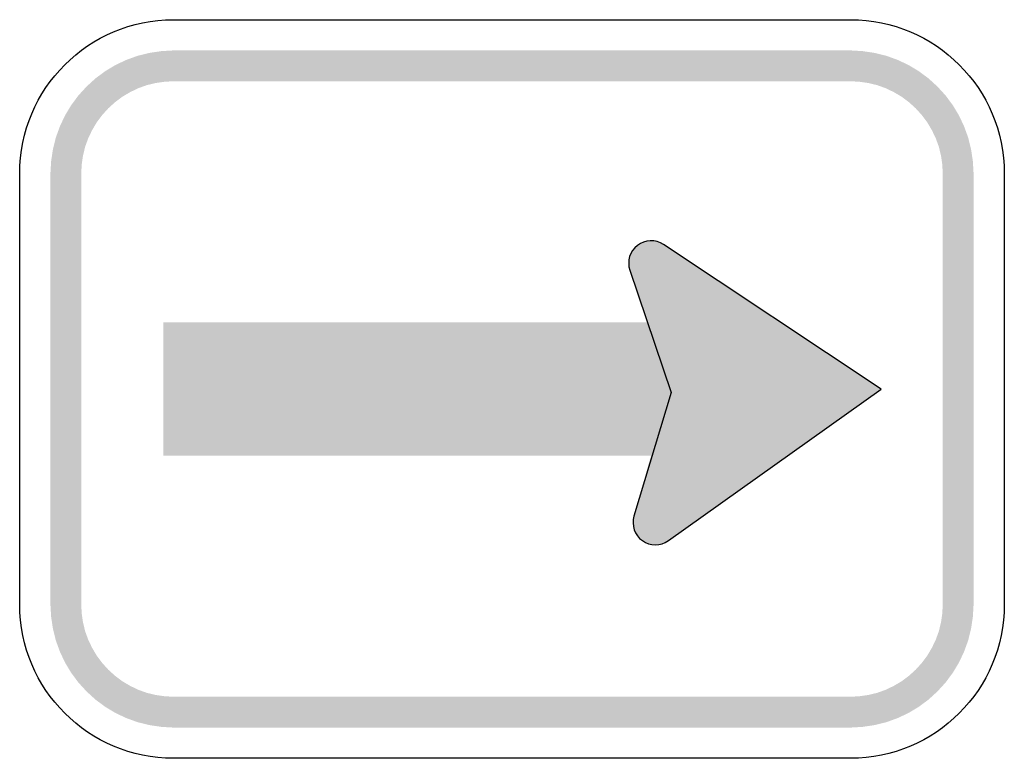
# Model space of a CAD drawing. Header units: inches. Extents: x -0.5 to 0.5, y -0.38 to 0.38.
import ezdxf

# ---------------------------------------------------------------- set-up
doc = ezdxf.new("R2010")
doc.units = ezdxf.units.IN
doc.header["$MEASUREMENT"] = 0

msp = doc.modelspace()

# ---------------------------------------------------------------- hatches: boundary and pattern name
for points in [[(-0.3438, 0.3438), (-0.356, 0.3431), (-0.3681, 0.3413), (-0.38, 0.3384), (-0.3916, 0.3342), (-0.4027, 0.329), (-0.4132, 0.3227), (-0.423, 0.3154), (-0.4321, 0.3071), (-0.4404, 0.298), (-0.4477, 0.2882), (-0.454, 0.2777), (-0.4592, 0.2666), (-0.4634, 0.255), (-0.4663, 0.2431), (-0.4681, 0.231), (-0.4688, 0.2188), (-0.4375, 0.2188), (-0.437, 0.2279), (-0.4357, 0.237), (-0.4335, 0.246), (-0.4304, 0.2546), (-0.4264, 0.2629), (-0.4217, 0.2708), (-0.4162, 0.2782), (-0.41, 0.285), (-0.4032, 0.2912), (-0.3958, 0.2967), (-0.3879, 0.3014), (-0.3796, 0.3054), (-0.371, 0.3085), (-0.362, 0.3107), (-0.3529, 0.312), (-0.3438, 0.3125), (-0.3438, 0.3438)], [(-0.3438, 0.3125), (0.3438, 0.3125), (0.3438, 0.3438), (-0.3438, 0.3438), (-0.3438, 0.3125)], [(0.4688, 0.2188), (0.4681, 0.231), (0.4663, 0.2431), (0.4634, 0.255), (0.4592, 0.2666), (0.454, 0.2777), (0.4477, 0.2882), (0.4404, 0.298), (0.4321, 0.3071), (0.423, 0.3154), (0.4132, 0.3227), (0.4027, 0.329), (0.3916, 0.3342), (0.38, 0.3384), (0.3681, 0.3413), (0.356, 0.3431), (0.3438, 0.3438), (0.3438, 0.3125), (0.3529, 0.312), (0.362, 0.3107), (0.371, 0.3085), (0.3796, 0.3054), (0.3879, 0.3014), (0.3958, 0.2967), (0.4032, 0.2912), (0.41, 0.285), (0.4162, 0.2782), (0.4217, 0.2708), (0.4264, 0.2629), (0.4304, 0.2546), (0.4335, 0.246), (0.4357, 0.237), (0.437, 0.2279), (0.4375, 0.2188), (0.4688, 0.2188)], [(-0.4375, -0.2188), (-0.4375, 0.2188), (-0.4688, 0.2188), (-0.4688, -0.2188), (-0.4375, -0.2188)], [(0.4375, 0.2188), (0.4375, -0.2188), (0.4688, -0.2188), (0.4688, 0.2188), (0.4375, 0.2188)], [(0.1622, 0.1192), (0.163, 0.1213), (0.1635, 0.1234), (0.1638, 0.1255), (0.1639, 0.1276), (0.1638, 0.1298), (0.1636, 0.132), (0.1631, 0.1341), (0.1624, 0.1361), (0.1615, 0.1381), (0.1604, 0.14), (0.1592, 0.1417), (0.1578, 0.1434), (0.1562, 0.1449), (0.1546, 0.1462), (0.1527, 0.1474), (0.1508, 0.1484), (0.1488, 0.1492), (0.1468, 0.1499), (0.1446, 0.1503), (0.1425, 0.1505), (0.1403, 0.1505), (0.1382, 0.1503), (0.1361, 0.1499), (0.134, 0.1494), (0.132, 0.1486), (0.13, 0.1476), (0.1282, 0.1464), (0.1265, 0.1451), (0.1249, 0.1436), (0.1235, 0.142), (0.1222, 0.1403), (0.1211, 0.1384), (0.1202, 0.1365), (0.1412, 0.1278), (0.1622, 0.1192)], [(0.1538, 0.1468), (0.1197, 0.1206), (0.1382, 0.0691), (0.1639, 0.0695), (0.1538, 0.1468)], [(0.375, 0), (0.1538, 0.1468), (0.1603, 0.0012), (0.1588, -0.154), (0.375, 0)], [(0.1202, 0.1365), (0.1195, 0.1344), (0.1189, 0.1322), (0.1186, 0.13), (0.1185, 0.1278), (0.1186, 0.1255), (0.119, 0.1233), (0.1195, 0.1212), (0.1203, 0.1191), (0.1212, 0.1171), (0.1224, 0.1152), (0.1237, 0.1134), (0.1252, 0.1117), (0.1269, 0.1102), (0.1287, 0.1089), (0.1306, 0.1078), (0.1326, 0.1068), (0.1347, 0.1061), (0.1369, 0.1056), (0.1391, 0.1052), (0.1413, 0.1051), (0.1435, 0.1052), (0.1457, 0.1056), (0.1479, 0.1061), (0.15, 0.1069), (0.152, 0.1079), (0.1539, 0.109), (0.1557, 0.1103), (0.1573, 0.1118), (0.1588, 0.1135), (0.1602, 0.1153), (0.1613, 0.1172), (0.1622, 0.1192), (0.1412, 0.1278), (0.1202, 0.1365)], [(0.1197, 0.1206), (0.1598, 0.0018), (0.1773, 0.0008), (0.1605, 0.0763), (0.1197, 0.1206)], [(-0.3542, -0.0677), (0.1934, -0.0677), (0.1934, 0.0677), (-0.3542, 0.0677), (-0.3542, -0.0677)], [(0.1588, -0.154), (0.1239, -0.129), (0.1603, 0.0002), (0.216, -0.0156), (0.1588, -0.154)], [(0.1666, -0.1441), (0.1674, -0.142), (0.1679, -0.1399), (0.1682, -0.1377), (0.1683, -0.1355), (0.1682, -0.1332), (0.1679, -0.131), (0.1673, -0.1289), (0.1666, -0.1268), (0.1656, -0.1248), (0.1644, -0.1228), (0.1631, -0.1211), (0.1616, -0.1194), (0.1599, -0.1179), (0.1582, -0.1166), (0.1562, -0.1155), (0.1542, -0.1145), (0.1521, -0.1138), (0.15, -0.1132), (0.1477, -0.1129), (0.1455, -0.1128), (0.1433, -0.1129), (0.1411, -0.1133), (0.1389, -0.1138), (0.1368, -0.1146), (0.1348, -0.1155), (0.1329, -0.1167), (0.1311, -0.118), (0.1295, -0.1195), (0.128, -0.1212), (0.1267, -0.123), (0.1255, -0.1249), (0.1246, -0.1269), (0.1456, -0.1355), (0.1666, -0.1441)], [(0.1246, -0.1269), (0.1238, -0.129), (0.1233, -0.1312), (0.123, -0.1334), (0.1229, -0.1356), (0.123, -0.1378), (0.1233, -0.14), (0.1239, -0.1422), (0.1247, -0.1443), (0.1256, -0.1463), (0.1268, -0.1482), (0.1281, -0.15), (0.1296, -0.1516), (0.1313, -0.1531), (0.1331, -0.1545), (0.135, -0.1556), (0.137, -0.1565), (0.1391, -0.1573), (0.1413, -0.1578), (0.1435, -0.1581), (0.1457, -0.1582), (0.1479, -0.1581), (0.1501, -0.1578), (0.1523, -0.1572), (0.1544, -0.1565), (0.1564, -0.1555), (0.1583, -0.1544), (0.1601, -0.153), (0.1617, -0.1515), (0.1632, -0.1499), (0.1645, -0.1481), (0.1657, -0.1462), (0.1666, -0.1441), (0.1456, -0.1355), (0.1246, -0.1269)], [(-0.4688, -0.2188), (-0.4681, -0.231), (-0.4663, -0.2431), (-0.4634, -0.255), (-0.4592, -0.2666), (-0.454, -0.2777), (-0.4477, -0.2882), (-0.4404, -0.298), (-0.4321, -0.3071), (-0.423, -0.3154), (-0.4132, -0.3227), (-0.4027, -0.329), (-0.3916, -0.3342), (-0.38, -0.3384), (-0.3681, -0.3413), (-0.356, -0.3431), (-0.3438, -0.3438), (-0.3438, -0.3125), (-0.3529, -0.312), (-0.362, -0.3107), (-0.371, -0.3085), (-0.3796, -0.3054), (-0.3879, -0.3014), (-0.3958, -0.2967), (-0.4032, -0.2912), (-0.41, -0.285), (-0.4162, -0.2782), (-0.4217, -0.2708), (-0.4264, -0.2629), (-0.4304, -0.2546), (-0.4335, -0.246), (-0.4357, -0.237), (-0.437, -0.2279), (-0.4375, -0.2188), (-0.4688, -0.2188)], [(0.3438, -0.3438), (0.356, -0.3431), (0.3681, -0.3413), (0.38, -0.3384), (0.3916, -0.3342), (0.4027, -0.329), (0.4132, -0.3227), (0.423, -0.3154), (0.4321, -0.3071), (0.4404, -0.298), (0.4477, -0.2882), (0.454, -0.2777), (0.4592, -0.2666), (0.4634, -0.255), (0.4663, -0.2431), (0.4681, -0.231), (0.4688, -0.2188), (0.4375, -0.2188), (0.437, -0.2279), (0.4357, -0.237), (0.4335, -0.246), (0.4304, -0.2546), (0.4264, -0.2629), (0.4217, -0.2708), (0.4162, -0.2782), (0.41, -0.285), (0.4032, -0.2912), (0.3958, -0.2967), (0.3879, -0.3014), (0.3796, -0.3054), (0.371, -0.3085), (0.362, -0.3107), (0.3529, -0.312), (0.3438, -0.3125), (0.3438, -0.3438)], [(0.3438, -0.3125), (-0.3438, -0.3125), (-0.3438, -0.3438), (0.3438, -0.3438), (0.3438, -0.3125)]]:
    msp.add_hatch(color=7).paths.add_polyline_path(points)

# ---------------------------------------------------------------- linework, layer by layer
at = {"color": 7}
for points in [[(-0.3438, 0.375), (0.3438, 0.375)], [(-0.5, -0.2188), (-0.5, 0.2188)], [(0.5, 0.2188), (0.5, -0.2188)], [(0.1588, -0.154), (0.375, 0), (0.1538, 0.1468)], [(0.1197, 0.1206), (0.1616, -0.0035), (0.1239, -0.129)], [(0.3438, -0.375), (-0.3438, -0.375)]]:
    msp.add_lwpolyline(points, dxfattribs=at)
for points in [[(-0.5, 0.2188), (-0.5, 0.305), (-0.43, 0.375), (-0.3438, 0.375)], [(0.3438, 0.375), (0.43, 0.375), (0.5, 0.305), (0.5, 0.2188)], [(-0.3438, -0.375), (-0.43, -0.375), (-0.5, -0.305), (-0.5, -0.2188)], [(0.5, -0.2188), (0.5, -0.305), (0.43, -0.375), (0.3438, -0.375)]]:
    msp.add_open_spline(points, degree=3, dxfattribs=at)
for points in [[(0.1538, 0.1468), (0.1457, 0.1521), (0.1351, 0.1518), (0.1274, 0.1458), (0.1197, 0.1399), (0.1166, 0.1298), (0.1197, 0.1206)], [(0.1239, -0.129), (0.1211, -0.1383), (0.1245, -0.1483), (0.1324, -0.154), (0.1403, -0.1596), (0.1509, -0.1597), (0.1588, -0.154)]]:
    msp.add_open_spline(points, degree=3, knots=[0, 0, 0, 0, 1, 1, 1, 2, 2, 2, 2], dxfattribs=at)

doc.saveas('drawing.dxf')
